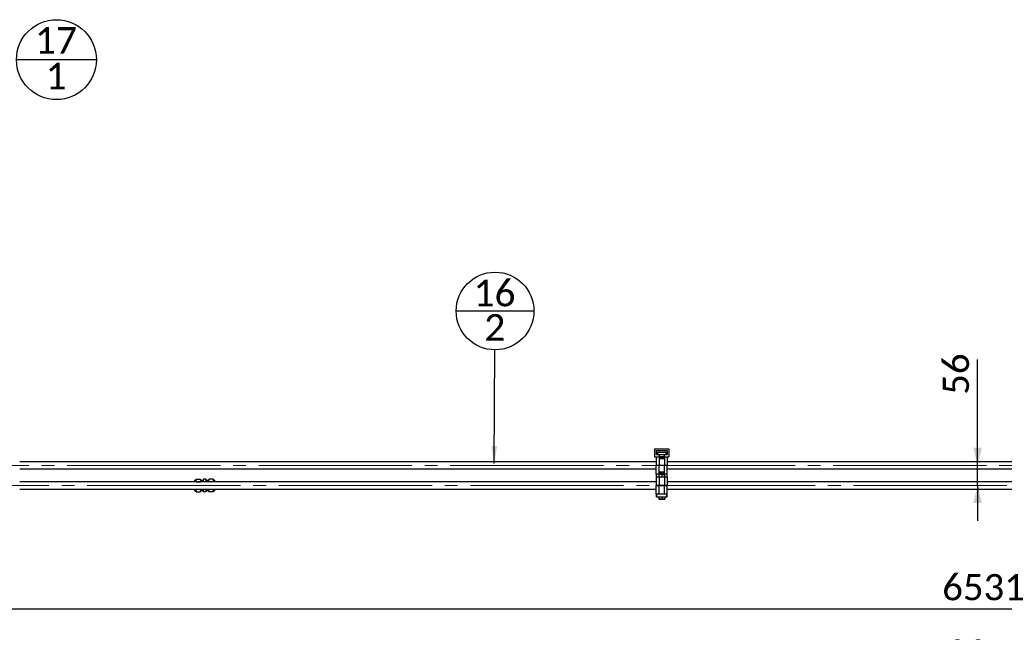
# Paper-space layout 'Sheet1' of a CAD drawing. Header units: millimetres. Extents: x 0 to 23548, y 0 to 16632.
# Tile 98 of 143: x 10314 to 13056, y 3005 to 4711. Entities that reach past the tile are written whole.
import ezdxf

# ---------------------------------------------------------------- set-up
doc = ezdxf.new("R2010")
doc.units = ezdxf.units.MM
doc.linetypes.add('SLD-Mista-longa', pattern=[19.05, 15.24, -1.27, 1.27, -1.27])
doc.linetypes.add('SLD-Sólida', pattern=[0])
doc.layers.add('DETALHAMENTO', color=8, linetype='SLD-Sólida')
doc.styles.add('SLDTEXTSTYLE2', font='CALIBRI.TTF')
doc.styles.get("Standard").update_dxf_attribs({"font": 'CALIBRI.TTF'})
doc.dimstyles.new('SLDDIMSTYLE1', dxfattribs={"dimtxt": 72.8, "dimasz": 49, "dimexe": 0, "dimexo": 0.0625, "dimgap": 18.2, "dimtad": 1, "dimdec": 0, "dimrnd": 1e-09, "dimzin": 12, "dimdsep": 46, "dimtxsty": 'SLDTEXTSTYLE2', "dimsah": 1, "dimcen": 0.09, "dimadec": 0, "dimazin": 3, "dimtfac": 1, "dimtdec": 0, "dimtofl": 0, "dimtmove": 0, "dimatfit": 3, "dimfxl": 0, "dimfrac": 2, "dimtolj": 1, "dimtzin": 12, "dimarcsym": 0})
doc.dimstyles.new('SLDDIMSTYLE2', dxfattribs={"dimtxt": 72.8, "dimasz": 49, "dimexe": 0, "dimexo": 0.0625, "dimgap": 18.2, "dimtad": 1, "dimrnd": 1e-09, "dimzin": 12, "dimdsep": 46, "dimtxsty": 'SLDTEXTSTYLE2', "dimsah": 1, "dimcen": 0.09, "dimadec": 0, "dimazin": 3, "dimtfac": 1, "dimtmove": 0, "dimatfit": 0, "dimfxl": 0, "dimfrac": 2, "dimtolj": 1, "dimtzin": 12, "dimarcsym": 0})
doc.dimstyles.new('SLDDIMSTYLE3', dxfattribs={"dimtxt": 0.18, "dimasz": 49, "dimexe": 0, "dimexo": 0.0625, "dimgap": 0, "dimtad": 0, "dimtih": 1, "dimtoh": 1, "dimdec": 0, "dimrnd": 1e-09, "dimzin": 0, "dimdsep": 46, "dimtxsty": 'Standard', "dimsah": 1, "dimcen": 0.09, "dimadec": 0, "dimazin": 0, "dimtfac": 49, "dimtdec": 0, "dimtofl": 0, "dimtmove": 0, "dimatfit": 3, "dimfxl": 0, "dimfrac": 2, "dimtolj": 1, "dimtzin": 0, "dimarcsym": 0})

# ---------------------------------------------------------------- blocks, each defined once
blk = doc.blocks.new('_D_9')
at = {"layer": 'DETALHAMENTO', "ltscale": 28}
for p, q in [((9716.2, 3482), (9716.2, 3042.2)), ((16246.7, 3482), (16246.7, 3042.2)), ((9716.2, 3070.2), (16246.7, 3070.2))]:
    blk.add_line(p, q, dxfattribs=at)
for points in [[(9716.2, 3070.2), (9765.2, 3058.3), (9765.2, 3082.1)], [(16246.7, 3070.2), (16197.7, 3082.1), (16197.7, 3058.3)]]:
    blk.add_solid(points, dxfattribs=at)
at = {"layer": 'DETALHAMENTO', "ltscale": 28, "insert": (12882.9, 3167.3), "char_height": 72.8, "attachment_point": 1, "style": 'SLDTEXTSTYLE2'}
blk.add_mtext('6531', dxfattribs=at)
blk = doc.blocks.new('_D_10')
at = {"layer": 'DETALHAMENTO', "ltscale": 28}
for p, q in [((9666.2, 3426), (9666.2, 2856.6)), ((16302.7, 3426), (16302.7, 2856.6)), ((9666.2, 2884.6), (16302.7, 2884.6))]:
    blk.add_line(p, q, dxfattribs=at)
for points in [[(9666.2, 2884.6), (9715.2, 2872.7), (9715.2, 2896.5)], [(16302.7, 2884.6), (16253.7, 2896.5), (16253.7, 2872.7)]]:
    blk.add_solid(points, dxfattribs=at)
at = {"layer": 'DETALHAMENTO', "ltscale": 28, "insert": (12885.9, 2981.7), "char_height": 72.8, "attachment_point": 1, "style": 'SLDTEXTSTYLE2'}
blk.add_mtext('6637', dxfattribs=at)
blk = doc.blocks.new('_D_19')
at = {"layer": 'DETALHAMENTO', "ltscale": 28}
for p, q in [((12981.4, 3470), (12981.4, 3765.2)), ((12981.4, 3414), (12981.4, 3470)), ((12981.4, 3414), (12981.4, 3316))]:
    blk.add_line(p, q, dxfattribs=at)
for points in [[(12981.4, 3470), (12993.3, 3519), (12969.5, 3519)], [(12981.4, 3414), (12969.5, 3365), (12993.3, 3365)]]:
    blk.add_solid(points, dxfattribs=at)
at = {"layer": 'DETALHAMENTO', "ltscale": 28, "insert": (12884.4, 3666.7), "char_height": 72.8, "attachment_point": 1, "rotation": 90, "style": 'SLDTEXTSTYLE2'}
blk.add_mtext('56', dxfattribs=at)
blk = doc.blocks.new('SW_NOTE_0_11')
at = {"layer": 'DETALHAMENTO', "color": 0, "ltscale": 28}
blk.add_line((-107.6, 108.2), (108.8, 108.2), dxfattribs=at)
blk.add_circle((0.6, 108.2), 108.2, dxfattribs=at)
at = {"layer": 'DETALHAMENTO', "color": 0, "ltscale": 28, "attachment_point": 2, "style": 'SLDTEXTSTYLE2'}
for s, insert, char_height in [('16', (-0.9, 195.5), 74.08), ('2', (-0.1, 99.4), 74.1)]:
    blk.add_mtext(s, dxfattribs=dict(at, insert=insert, char_height=char_height))
blk = doc.blocks.new('SW_NOTE_0_12')
at = {"layer": 'DETALHAMENTO', "color": 0, "ltscale": 28}
blk.add_line((0, -0.2), (222.5, -0.2), dxfattribs=at)
blk.add_circle((111.3, -0.2), 111.3, dxfattribs=at)
at = {"layer": 'DETALHAMENTO', "color": 0, "ltscale": 28, "attachment_point": 2, "style": 'SLDTEXTSTYLE2'}
for s, insert, char_height in [('17', (109.8, 90.5), 74.08), ('1', (110.5, -9), 74.1)]:
    blk.add_mtext(s, dxfattribs=dict(at, insert=insert, char_height=char_height))

psp = doc.layouts.new('Sheet1')

# ---------------------------------------------------------------- linework, layer by layer
at = {"color": 7, "linetype": 'SLD-Sólida', "lineweight": 25, "ltscale": 28}
for p, q in [((12081.676, 3516.011), (12121.676, 3516.011)), ((12081.676, 3516.011), (12081.676, 3494.011)), ((12086.676, 3499.011), (12086.676, 3511.011)), ((12086.676, 3511.011), (12116.676, 3511.011)), ((12116.676, 3511.011), (12116.676, 3499.011)), ((12121.676, 3516.011), (12121.676, 3494.011)), ((12081.676, 3494.011), (12095.176, 3494.011)), ((12086.426, 3494.011), (12086.426, 3470.311)), ((12095.176, 3499.011), (12086.676, 3499.011)), ((12089.676, 3506.411), (12089.676, 3499.011)), ((12089.676, 3506.411), (12113.676, 3506.411)), ((12094.426, 3494.011), (12094.426, 3470.311)), ((12095.176, 3494.011), (12095.176, 3499.011)), ((12108.176, 3499.011), (12095.176, 3499.011)), ((12108.176, 3494.011), (12095.176, 3494.011)), ((12095.533, 3489.983), (12095.696, 3489.983)), ((12095.71, 3489.707), (12095.533, 3489.983)), ((12095.696, 3489.983), (12095.884, 3489.65)), ((12096.024, 3489.266), (12095.789, 3489.267)), ((12095.796, 3489.385), (12095.813, 3489.384)), ((12095.813, 3489.384), (12095.832, 3489.383)), ((12095.832, 3489.383), (12095.884, 3489.383)), ((12095.884, 3489.618), (12095.851, 3489.618)), ((12095.884, 3489.983), (12096.024, 3489.983)), ((12095.884, 3489.65), (12095.884, 3489.983)), ((12095.884, 3489.383), (12095.884, 3489.618)), ((12096.024, 3489.983), (12096.024, 3489.266)), ((12096.776, 3488.885), (12096.776, 3491.511)), ((12096.776, 3491.511), (12107.776, 3491.511)), ((12107.776, 3488.885), (12096.776, 3488.885)), ((12104.98, 3491.263), (12097.024, 3491.263)), ((12097.024, 3491.263), (12097.024, 3489.133)), ((12097.024, 3489.133), (12104.98, 3489.133)), ((12097.188, 3490.089), (12097.188, 3490.342)), ((12097.188, 3490.342), (12097.985, 3490.342)), ((12098.32, 3490.089), (12097.188, 3490.089)), ((12097.227, 3490.519), (12097.227, 3490.771)), ((12097.227, 3490.771), (12097.985, 3490.771)), ((12097.985, 3490.519), (12097.227, 3490.519)), ((12097.985, 3490.771), (12097.985, 3491.124)), ((12097.985, 3491.124), (12098.32, 3491.124)), ((12097.985, 3490.342), (12097.985, 3490.519)), ((12098.32, 3491.124), (12098.32, 3490.089)), ((12098.418, 3490.342), (12099.215, 3490.342)), ((12098.418, 3490.089), (12098.418, 3490.342)), ((12099.55, 3490.089), (12098.418, 3490.089)), ((12098.457, 3490.771), (12099.215, 3490.771)), ((12098.457, 3490.519), (12098.457, 3490.771)), ((12099.215, 3490.519), (12098.457, 3490.519)), ((12099.215, 3491.124), (12099.55, 3491.124)), ((12099.215, 3490.771), (12099.215, 3491.124)), ((12099.215, 3490.342), (12099.215, 3490.519)), ((12099.55, 3491.124), (12099.55, 3490.089)), ((12099.668, 3490.089), (12099.668, 3490.836)), ((12100.006, 3490.089), (12099.668, 3490.089)), ((12099.988, 3491.156), (12100.704, 3491.156)), ((12100.006, 3490.799), (12100.006, 3490.089)), ((12100.584, 3490.902), (12100.108, 3490.902)), ((12100.687, 3490.089), (12100.687, 3490.799)), ((12101.025, 3490.089), (12100.687, 3490.089)), ((12101.558, 3490.089), (12101.008, 3491.124)), ((12101.008, 3491.124), (12101.369, 3491.124)), ((12101.025, 3490.836), (12101.025, 3490.089)), ((12101.369, 3491.124), (12101.462, 3490.951)), ((12101.462, 3490.951), (12102.143, 3490.951)), ((12102.047, 3490.089), (12101.558, 3490.089)), ((12101.58, 3490.725), (12101.803, 3490.315)), ((12102.025, 3490.725), (12101.58, 3490.725)), ((12101.803, 3490.315), (12102.025, 3490.725)), ((12102.597, 3491.124), (12102.047, 3490.089)), ((12102.143, 3490.951), (12102.236, 3491.124)), ((12102.236, 3491.124), (12102.597, 3491.124)), ((12102.276, 3490.089), (12102.276, 3490.342)), ((12102.276, 3490.342), (12102.735, 3490.342)), ((12103.532, 3490.089), (12102.276, 3490.089)), ((12102.735, 3491.124), (12103.073, 3491.124)), ((12102.735, 3490.342), (12102.735, 3491.124)), ((12103.073, 3491.124), (12103.073, 3490.342)), ((12103.073, 3490.342), (12103.532, 3490.342)), ((12103.532, 3490.342), (12103.532, 3490.089)), ((12103.603, 3490.429), (12103.86, 3490.428)), ((12104.501, 3490.493), (12103.918, 3490.508)), ((12103.925, 3491.158), (12104.544, 3491.158)), ((12104.546, 3490.087), (12103.928, 3490.087)), ((12103.965, 3490.752), (12104.545, 3490.737)), ((12104.499, 3490.889), (12103.97, 3490.889)), ((12103.975, 3490.36), (12104.505, 3490.36)), ((12104.613, 3490.818), (12104.613, 3490.823)), ((12104.868, 3490.818), (12104.613, 3490.818)), ((12104.98, 3489.133), (12104.98, 3491.263)), ((12107.528, 3491.263), (12105.228, 3491.263)), ((12105.228, 3491.263), (12105.228, 3490.322)), ((12105.228, 3490.322), (12105.972, 3490.322)), ((12105.972, 3490.074), (12105.228, 3490.074)), ((12105.228, 3490.074), (12105.228, 3489.826)), ((12105.228, 3489.826), (12105.815, 3489.826)), ((12105.228, 3489.381), (12105.228, 3489.133)), ((12107.281, 3489.381), (12105.228, 3489.381)), ((12105.228, 3489.133), (12107.528, 3489.133)), ((12105.475, 3491.015), (12107.528, 3491.015)), ((12105.475, 3490.57), (12105.475, 3491.015)), ((12105.815, 3490.57), (12105.475, 3490.57)), ((12106.785, 3490.322), (12107.528, 3490.322)), ((12107.528, 3490.074), (12106.785, 3490.074)), ((12107.528, 3490.57), (12106.942, 3490.57)), ((12106.942, 3489.826), (12107.281, 3489.826)), ((12107.281, 3489.826), (12107.281, 3489.381)), ((12107.528, 3491.015), (12107.528, 3491.263)), ((12107.528, 3490.322), (12107.528, 3490.57)), ((12107.528, 3489.133), (12107.528, 3490.074)), ((12107.776, 3491.511), (12107.776, 3488.885)), ((12116.676, 3499.011), (12108.176, 3499.011)), ((12108.176, 3499.011), (12108.176, 3494.011)), ((12108.176, 3494.011), (12121.676, 3494.011)), ((12108.926, 3494.011), (12108.926, 3470.311)), ((12113.676, 3499.011), (12113.676, 3506.411)), ((12116.926, 3494.011), (12116.926, 3470.311)), ((12086.426, 3480.011), (10313.676, 3480.011)), ((10313.676, 3460.011), (12086.426, 3460.011)), ((12086.426, 3470.311), (12094.426, 3470.311)), ((12086.426, 3446.011), (12086.426, 3469.711)), ((12094.426, 3469.711), (12086.426, 3469.711)), ((12094.426, 3470.311), (12108.926, 3470.311)), ((12094.426, 3446.011), (12094.426, 3469.711)), ((12108.926, 3469.711), (12094.426, 3469.711)), ((12096.676, 3470.311), (12096.676, 3469.711)), ((12106.676, 3469.711), (12106.676, 3470.311)), ((12108.926, 3470.311), (12116.926, 3470.311)), ((12108.926, 3446.011), (12108.926, 3469.711)), ((12116.926, 3469.711), (12108.926, 3469.711)), ((13631.926, 3480.011), (12116.926, 3480.011)), ((12116.926, 3446.011), (12116.926, 3469.711)), ((12116.926, 3460.011), (13631.926, 3460.011)), ((10804.033, 3429.011), (10801.408, 3429.011)), ((10801.408, 3424.011), (10801.408, 3429.011)), ((10804.893, 3430.5), (10804.033, 3429.011)), ((10804.033, 3427.656), (10804.033, 3429.011)), ((10804.033, 3424.011), (10804.033, 3427.656)), ((10805.373, 3431.253), (10816.693, 3431.253)), ((10818.033, 3429.011), (10817.173, 3430.5)), ((10818.908, 3429.011), (10818.033, 3429.011)), ((10818.033, 3429.011), (10818.033, 3427.656)), ((10818.033, 3427.656), (10818.033, 3424.011)), ((10818.908, 3424.011), (10818.908, 3429.011)), ((10821.302, 3428.298), (10818.908, 3428.298)), ((10822.058, 3427.543), (10821.302, 3428.298)), ((10821.302, 3424.011), (10821.302, 3428.298)), ((10823.408, 3427.543), (10822.058, 3427.543)), ((10822.058, 3424.011), (10822.058, 3427.543)), ((10824.508, 3429.011), (10823.408, 3429.011)), ((10823.408, 3424.011), (10823.408, 3429.011)), ((10825.368, 3430.5), (10824.508, 3429.011)), ((10824.508, 3429.011), (10824.508, 3427.656)), ((10824.508, 3427.656), (10824.508, 3424.011)), ((10831.968, 3431.253), (10825.848, 3431.253)), ((10833.308, 3429.011), (10832.448, 3430.5)), ((10834.408, 3429.011), (10833.308, 3429.011)), ((10833.308, 3427.656), (10833.308, 3429.011)), ((10833.308, 3424.011), (10833.308, 3427.656)), ((10834.408, 3429.011), (10834.408, 3424.011)), ((10835.758, 3427.543), (10834.408, 3427.543)), ((10836.514, 3428.298), (10835.758, 3427.543)), ((10835.758, 3427.543), (10835.758, 3424.011)), ((10838.908, 3428.298), (10836.514, 3428.298)), ((10836.514, 3428.298), (10836.514, 3424.011)), ((10839.783, 3429.011), (10838.908, 3429.011)), ((10838.908, 3429.011), (10838.908, 3424.011)), ((10840.643, 3430.5), (10839.783, 3429.011)), ((10839.783, 3427.656), (10839.783, 3429.011)), ((10839.783, 3424.011), (10839.783, 3427.656)), ((10852.443, 3431.253), (10841.123, 3431.253)), ((10853.783, 3429.011), (10852.923, 3430.5)), ((10856.408, 3429.011), (10853.783, 3429.011)), ((10853.783, 3429.011), (10853.783, 3427.656)), ((10853.783, 3427.656), (10853.783, 3424.011)), ((10856.408, 3429.011), (10856.408, 3424.011)), ((12086.426, 3446.011), (12086.676, 3446.011)), ((12086.426, 3438.011), (12086.426, 3414.311)), ((12086.676, 3438.011), (12086.426, 3438.011)), ((12086.676, 3438.011), (12086.676, 3446.011)), ((12094.076, 3446.011), (12086.676, 3446.011)), ((12086.676, 3438.011), (12094.076, 3438.011)), ((12094.076, 3438.011), (12094.076, 3446.011)), ((12094.176, 3446.011), (12094.426, 3446.011)), ((12094.176, 3438.011), (12094.176, 3446.011)), ((12094.426, 3438.011), (12094.176, 3438.011)), ((12094.426, 3446.011), (12108.926, 3446.011)), ((12094.426, 3438.011), (12094.426, 3414.311)), ((12094.426, 3438.011), (12108.926, 3438.011)), ((12095.576, 3448.511), (12095.576, 3451.136)), ((12095.576, 3451.136), (12106.576, 3451.136)), ((12106.576, 3448.511), (12095.576, 3448.511)), ((12098.125, 3450.889), (12095.824, 3450.889)), ((12095.824, 3450.889), (12095.824, 3449.947)), ((12095.824, 3449.947), (12096.568, 3449.947)), ((12096.568, 3449.7), (12095.824, 3449.7)), ((12095.824, 3449.7), (12095.824, 3449.452)), ((12095.824, 3449.452), (12096.411, 3449.452)), ((12097.877, 3449.006), (12095.824, 3449.006)), ((12095.824, 3449.006), (12095.824, 3448.759)), ((12095.824, 3448.759), (12098.125, 3448.759)), ((12096.072, 3450.195), (12096.072, 3450.641)), ((12096.072, 3450.641), (12098.125, 3450.641)), ((12096.411, 3450.195), (12096.072, 3450.195)), ((12097.381, 3449.947), (12098.125, 3449.947)), ((12098.125, 3449.7), (12097.381, 3449.7)), ((12098.125, 3450.195), (12097.538, 3450.195)), ((12097.538, 3449.452), (12097.877, 3449.452)), ((12097.877, 3449.452), (12097.877, 3449.006)), ((12098.125, 3450.641), (12098.125, 3450.889)), ((12098.125, 3449.947), (12098.125, 3450.195)), ((12098.125, 3448.759), (12098.125, 3449.7)), ((12106.329, 3450.889), (12098.373, 3450.889)), ((12098.373, 3450.889), (12098.373, 3448.759)), ((12098.373, 3448.759), (12106.329, 3448.759)), ((12098.484, 3449.204), (12098.74, 3449.204)), ((12098.74, 3449.204), (12098.74, 3449.198)), ((12098.806, 3449.934), (12099.425, 3449.934)), ((12099.387, 3449.27), (12098.808, 3449.284)), ((12099.427, 3448.864), (12098.809, 3448.864)), ((12099.377, 3449.662), (12098.848, 3449.662)), ((12098.852, 3449.528), (12099.435, 3449.514)), ((12098.854, 3449.133), (12099.383, 3449.133)), ((12099.75, 3449.593), (12099.492, 3449.593)), ((12099.821, 3449.68), (12099.821, 3449.932)), ((12099.821, 3449.932), (12101.076, 3449.932)), ((12100.279, 3449.68), (12099.821, 3449.68)), ((12100.279, 3448.898), (12100.279, 3449.68)), ((12100.617, 3448.898), (12100.279, 3448.898)), ((12100.617, 3449.68), (12100.617, 3448.898)), ((12101.076, 3449.68), (12100.617, 3449.68)), ((12100.755, 3448.898), (12101.305, 3449.932)), ((12101.116, 3448.898), (12100.755, 3448.898)), ((12101.076, 3449.932), (12101.076, 3449.68)), ((12101.209, 3449.071), (12101.116, 3448.898)), ((12101.89, 3449.071), (12101.209, 3449.071)), ((12101.305, 3449.932), (12101.794, 3449.932)), ((12101.55, 3449.707), (12101.327, 3449.297)), ((12101.327, 3449.297), (12101.772, 3449.297)), ((12101.772, 3449.297), (12101.55, 3449.707)), ((12101.676, 3446.011), (12101.676, 3438.011)), ((12101.794, 3449.932), (12102.344, 3448.898)), ((12101.983, 3448.898), (12101.89, 3449.071)), ((12102.344, 3448.898), (12101.983, 3448.898)), ((12102.328, 3449.186), (12102.328, 3449.932)), ((12102.328, 3449.932), (12102.666, 3449.932)), ((12103.364, 3448.866), (12102.648, 3448.866)), ((12102.666, 3449.932), (12102.666, 3449.222)), ((12102.768, 3449.12), (12103.244, 3449.12)), ((12103.347, 3449.222), (12103.347, 3449.932)), ((12103.347, 3449.932), (12103.684, 3449.932)), ((12103.684, 3449.932), (12103.684, 3449.186)), ((12103.803, 3449.932), (12104.934, 3449.932)), ((12103.803, 3448.898), (12103.803, 3449.932)), ((12104.138, 3448.898), (12103.803, 3448.898)), ((12104.138, 3449.68), (12104.138, 3449.503)), ((12104.934, 3449.68), (12104.138, 3449.68)), ((12104.138, 3449.503), (12104.896, 3449.503)), ((12104.896, 3449.25), (12104.138, 3449.25)), ((12104.138, 3449.25), (12104.138, 3448.898)), ((12104.896, 3449.503), (12104.896, 3449.25)), ((12104.934, 3449.932), (12104.934, 3449.68)), ((12105.033, 3449.932), (12106.164, 3449.932)), ((12105.033, 3448.898), (12105.033, 3449.932)), ((12105.368, 3448.898), (12105.033, 3448.898)), ((12106.164, 3449.68), (12105.368, 3449.68)), ((12105.368, 3449.68), (12105.368, 3449.503)), ((12105.368, 3449.503), (12106.126, 3449.503)), ((12106.126, 3449.25), (12105.368, 3449.25)), ((12105.368, 3449.25), (12105.368, 3448.898)), ((12106.126, 3449.503), (12106.126, 3449.25)), ((12106.164, 3449.932), (12106.164, 3449.68)), ((12106.329, 3448.759), (12106.329, 3450.889)), ((12106.576, 3451.136), (12106.576, 3448.511)), ((12107.328, 3450.039), (12107.328, 3450.755)), ((12107.328, 3450.755), (12107.564, 3450.755)), ((12107.469, 3450.039), (12107.328, 3450.039)), ((12107.469, 3450.638), (12107.469, 3450.404)), ((12107.52, 3450.638), (12107.469, 3450.638)), ((12107.469, 3450.404), (12107.502, 3450.404)), ((12107.656, 3450.039), (12107.469, 3450.371)), ((12107.469, 3450.371), (12107.469, 3450.039)), ((12107.539, 3450.638), (12107.52, 3450.638)), ((12107.557, 3450.637), (12107.539, 3450.638)), ((12107.642, 3450.315), (12107.82, 3450.039)), ((12107.82, 3450.039), (12107.656, 3450.039)), ((12108.926, 3446.011), (12109.276, 3446.011)), ((12108.926, 3438.011), (12108.926, 3414.311)), ((12109.276, 3438.011), (12108.926, 3438.011)), ((12109.176, 3446.011), (12109.176, 3438.011)), ((12109.276, 3438.011), (12109.276, 3446.011)), ((12116.676, 3446.011), (12109.276, 3446.011)), ((12109.276, 3438.011), (12116.676, 3438.011)), ((12116.676, 3438.011), (12116.676, 3446.011)), ((12116.676, 3446.011), (12116.926, 3446.011)), ((12116.926, 3438.011), (12116.676, 3438.011)), ((12116.926, 3438.011), (12116.926, 3414.311)), ((12086.426, 3424.011), (10313.676, 3424.011)), ((10313.676, 3404.011), (12086.426, 3404.011)), ((10801.408, 3399.011), (10801.408, 3404.011)), ((10804.033, 3401.793), (10804.033, 3404.011)), ((10804.033, 3399.011), (10804.033, 3401.793)), ((10805.373, 3424.059), (10816.693, 3424.059)), ((10818.033, 3401.793), (10817.696, 3404.011)), ((10818.033, 3404.011), (10818.033, 3401.793)), ((10818.033, 3401.793), (10818.033, 3399.011)), ((10818.908, 3399.011), (10818.908, 3404.011)), ((10821.302, 3399.723), (10821.302, 3404.011)), ((10821.302, 3399.723), (10822.058, 3400.479)), ((10822.058, 3400.479), (10822.058, 3404.011)), ((10822.058, 3400.479), (10823.408, 3400.479)), ((10823.408, 3399.011), (10823.408, 3404.011)), ((10824.508, 3404.011), (10824.508, 3401.793)), ((10824.508, 3401.793), (10824.508, 3399.011)), ((10831.968, 3424.059), (10825.848, 3424.059)), ((10833.308, 3401.793), (10832.971, 3404.011)), ((10833.308, 3401.793), (10833.308, 3404.011)), ((10833.308, 3399.011), (10833.308, 3401.793)), ((10834.408, 3404.011), (10834.408, 3399.011)), ((10834.408, 3400.479), (10835.758, 3400.479)), ((10835.758, 3404.011), (10835.758, 3400.479)), ((10835.758, 3400.479), (10836.514, 3399.723)), ((10836.514, 3404.011), (10836.514, 3399.723)), ((10838.908, 3404.011), (10838.908, 3399.011)), ((10839.783, 3401.793), (10839.783, 3404.011)), ((10839.783, 3399.011), (10839.783, 3401.793)), ((10852.443, 3424.059), (10841.123, 3424.059)), ((10853.783, 3401.793), (10853.446, 3404.011)), ((10853.783, 3404.011), (10853.783, 3401.793)), ((10853.783, 3401.793), (10853.783, 3399.011)), ((10856.408, 3404.011), (10856.408, 3399.011)), ((12086.426, 3414.311), (12094.426, 3414.311)), ((12086.426, 3390.011), (12086.426, 3413.711)), ((12094.426, 3413.711), (12086.426, 3413.711)), ((12094.426, 3414.311), (12108.926, 3414.311)), ((12094.426, 3390.011), (12094.426, 3413.711)), ((12108.926, 3413.711), (12094.426, 3413.711)), ((12096.676, 3414.311), (12096.676, 3413.711)), ((12106.676, 3413.711), (12106.676, 3414.311)), ((12108.926, 3414.311), (12116.926, 3414.311)), ((12108.926, 3390.011), (12108.926, 3413.711)), ((12116.926, 3413.711), (12108.926, 3413.711)), ((13631.926, 3424.011), (12116.926, 3424.011)), ((12116.926, 3390.011), (12116.926, 3413.711)), ((12116.926, 3404.011), (13631.926, 3404.011)), ((10801.408, 3399.011), (10804.033, 3399.011)), ((10804.033, 3399.011), (10804.893, 3397.521)), ((10805.373, 3396.769), (10804.901, 3397.541)), ((10805.373, 3396.769), (10816.693, 3396.769)), ((10817.127, 3397.542), (10816.693, 3396.769)), ((10817.173, 3397.521), (10818.033, 3399.011)), ((10818.033, 3399.011), (10818.908, 3399.011)), ((10818.908, 3399.723), (10821.302, 3399.723)), ((10823.408, 3399.011), (10824.508, 3399.011)), ((10824.508, 3399.011), (10825.368, 3397.521)), ((10825.848, 3396.769), (10825.376, 3397.541)), ((10831.968, 3396.769), (10825.848, 3396.769)), ((10832.402, 3397.542), (10831.968, 3396.769)), ((10832.448, 3397.521), (10833.308, 3399.011)), ((10833.308, 3399.011), (10834.408, 3399.011)), ((10836.514, 3399.723), (10838.908, 3399.723)), ((10838.908, 3399.011), (10839.783, 3399.011)), ((10839.783, 3399.011), (10840.643, 3397.521)), ((10841.123, 3396.769), (10840.651, 3397.541)), ((10852.443, 3396.769), (10841.123, 3396.769)), ((10852.877, 3397.542), (10852.443, 3396.769)), ((10852.923, 3397.521), (10853.783, 3399.011)), ((10853.783, 3399.011), (10856.408, 3399.011)), ((12086.426, 3390.011), (12086.676, 3390.011)), ((12086.676, 3382.011), (12086.676, 3390.011)), ((12087.776, 3390.011), (12086.676, 3390.011)), ((12086.676, 3382.011), (12087.776, 3382.011)), ((12087.776, 3382.011), (12087.776, 3390.011)), ((12115.576, 3390.011), (12087.776, 3390.011)), ((12087.776, 3382.011), (12115.576, 3382.011)), ((12093.176, 3381.411), (12093.176, 3376.37)), ((12101.676, 3381.411), (12093.176, 3381.411)), ((12093.176, 3375.611), (12097.426, 3375.611)), ((12093.876, 3382.011), (12093.876, 3381.411)), ((12108.926, 3390.011), (12094.426, 3390.011)), ((12097.426, 3375.611), (12105.926, 3375.611)), ((12101.676, 3381.411), (12101.676, 3376.37)), ((12110.176, 3381.411), (12101.676, 3381.411)), ((12105.926, 3375.611), (12110.176, 3375.611)), ((12109.476, 3381.411), (12109.476, 3382.011)), ((12110.176, 3381.411), (12110.176, 3376.37)), ((12115.576, 3382.011), (12115.576, 3390.011)), ((12116.676, 3390.011), (12115.576, 3390.011)), ((12115.576, 3382.011), (12116.676, 3382.011)), ((12116.676, 3382.011), (12116.676, 3390.011)), ((12116.676, 3390.011), (12116.926, 3390.011))]:
    psp.add_line(p, q, dxfattribs=at)
at = {"color": 7, "linetype": 'SLD-Sólida', "lineweight": 25, "ltscale": 784}
for centre, radius in [((12095.812, 3489.615), 0.662), ((12095.812, 3489.615), 0.512), ((12107.541, 3450.406), 0.662), ((12107.541, 3450.406), 0.512)]:
    psp.add_circle(centre, radius, dxfattribs=at)
for centre, radius, start, end in [((12095.746, 3489.481), 0.204, 175.661075, 222.750966), ((12095.758, 3489.499), 0.216, 150.518985, 180.755451), ((12095.75, 3489.503), 0.207, 100.983532, 150.424809), ((12095.754, 3489.486), 0.214, 222.153775, 253.203536), ((12095.845, 3489.494), 0.163, 175.836161, 193.051444), ((12095.786, 3489.502), 0.103, 128.494645, 177.809667), ((12095.766, 3489.475), 0.0814, 192.322868, 243.909766), ((12095.793, 3489.62), 0.354, 253.554685, 269.36923), ((12095.844, 3489.387), 0.231, 88.183198, 121.821737), ((12095.812, 3489.583), 0.199, 245.834587, 265.349774), ((12099.988, 3490.836), 0.32, 90, 180), ((12100.108, 3490.799), 0.102, 90, 180), ((12100.584, 3490.799), 0.103, 0, 90), ((12100.704, 3490.836), 0.32, 0, 90), ((12103.925, 3490.833), 0.325, 90, 268.62108), ((12103.928, 3490.412), 0.325, 177.095722, 270), ((12103.902, 3490.821), 0.0446, 142.085073, 227.7569), ((12103.905, 3490.428), 0.0446, 180, 214.26094), ((12103.938, 3490.79), 0.0926, 109.557092, 140.700819), ((12103.93, 3490.444), 0.0737, 213.70825, 244.845817), ((12103.95, 3490.871), 0.114, 226.452179, 247.580349), ((12103.96, 3490.494), 0.132, 241.904623, 259.117807), ((12103.97, 3490.71), 0.178, 90, 110.609261), ((12103.979, 3490.944), 0.192, 247.837823, 265.825082), ((12103.975, 3490.552), 0.192, 258.01599, 270), ((12104.499, 3490.696), 0.192, 76.130564, 90), ((12104.495, 3490.273), 0.22, 80.244083, 88.62108), ((12104.505, 3490.538), 0.178, 270, 285.51368), ((12104.502, 3490.329), 0.165, 65.270004, 79.33327), ((12104.544, 3490.833), 0.325, 357.442354, 90), ((12104.513, 3490.755), 0.132, 56.130393, 76.130564), ((12104.546, 3490.412), 0.325, 270, 90.240334), ((12104.525, 3490.477), 0.114, 284.212364, 308.840416), ((12104.532, 3490.394), 0.0926, 41.394865, 65.270004), ((12104.549, 3490.808), 0.0685, 30.380403, 55.863842), ((12104.569, 3490.424), 0.0446, 306.983378, 359.621535), ((12104.569, 3490.425), 0.0446, 358.101265, 42.703226), ((12104.568, 3490.822), 0.0446, 2.077762, 27.747825), ((12106.378, 3490.198), 0.675, 33.403735, 146.596265), ((12106.378, 3490.198), 0.675, 213.408819, 326.591181), ((12106.378, 3490.198), 0.425, 16.944991, 163.055009), ((12106.378, 3490.198), 0.425, 196.944991, 343.055009), ((12096.974, 3449.824), 0.675, 33.408819, 146.591181), ((12096.974, 3449.824), 0.675, 213.403735, 326.596265), ((12096.974, 3449.824), 0.425, 16.944991, 163.055009), ((12096.974, 3449.824), 0.425, 196.944991, 343.055009), ((12098.806, 3449.609), 0.325, 90, 270.240334), ((12098.809, 3449.189), 0.325, 177.442354, 270), ((12098.783, 3449.598), 0.0446, 126.983378, 179.621535), ((12098.783, 3449.597), 0.0446, 178.101265, 222.703226), ((12098.784, 3449.2), 0.0446, 182.077762, 207.747825), ((12098.804, 3449.214), 0.0685, 210.380403, 235.863842), ((12098.82, 3449.628), 0.0926, 221.394865, 245.270004), ((12098.828, 3449.545), 0.114, 104.212364, 128.840416), ((12098.839, 3449.267), 0.132, 236.130393, 256.130564), ((12098.85, 3449.693), 0.165, 245.270004, 259.33327), ((12098.848, 3449.483), 0.178, 90, 105.51368), ((12098.854, 3449.325), 0.192, 256.130564, 270), ((12098.857, 3449.748), 0.22, 260.244083, 268.62108), ((12099.377, 3449.469), 0.192, 78.01599, 90), ((12099.383, 3449.311), 0.178, 270, 290.609261), ((12099.373, 3449.078), 0.192, 67.837823, 85.825082), ((12099.392, 3449.528), 0.132, 61.904623, 79.117807), ((12099.425, 3449.609), 0.325, 357.095722, 90), ((12099.427, 3449.189), 0.325, 270, 88.62108), ((12099.414, 3449.232), 0.0926, 289.557092, 320.700819), ((12099.402, 3449.151), 0.114, 46.452179, 67.580349), ((12099.423, 3449.577), 0.0737, 33.70825, 64.845817), ((12099.451, 3449.2), 0.0446, 322.085073, 47.7569), ((12099.447, 3449.593), 0.0446, 0, 34.26094), ((12102.648, 3449.186), 0.32, 180, 270), ((12102.768, 3449.222), 0.103, 180, 270), ((12103.244, 3449.222), 0.103, 270, 0), ((12103.364, 3449.186), 0.32, 270, 0), ((12107.509, 3450.635), 0.231, 268.183198, 301.821737), ((12107.541, 3450.439), 0.199, 65.834587, 85.349774), ((12107.56, 3450.401), 0.354, 73.554685, 89.36923), ((12107.586, 3450.547), 0.0814, 12.322868, 63.909766), ((12107.567, 3450.519), 0.103, 308.494645, 357.809667), ((12107.603, 3450.518), 0.207, 280.983532, 330.424809), ((12107.598, 3450.536), 0.214, 42.153775, 73.203536), ((12107.507, 3450.527), 0.163, 355.836161, 13.051444), ((12107.607, 3450.541), 0.204, 355.661075, 42.750966), ((12107.594, 3450.522), 0.216, 330.518985, 0.755451)]:
    psp.add_arc(centre, radius, start, end, dxfattribs=at)
at = {"color": 7, "linetype": 'SLD-Sólida', "lineweight": 25, "ltscale": 28}
for points, knots in [([(10805.373, 3431.253), (10805.142, 3430.897), (10804.699, 3430.213), (10804.168, 3429.013), (10804.084, 3428.165), (10804.033, 3427.656)], [0, 0, 0, 0, 0.30307373, 0.58211286, 1, 1, 1, 1]), ([(10804.033, 3427.656), (10804.112, 3427.003), (10804.26, 3425.785), (10805.02, 3424.606), (10805.373, 3424.059)], [0, 0, 0, 0, 0.53525105, 1, 1, 1, 1]), ([(10818.033, 3427.656), (10817.954, 3428.308), (10817.807, 3429.527), (10817.047, 3430.705), (10816.693, 3431.253)], [0, 0, 0, 0, 0.53525105, 1, 1, 1, 1]), ([(10816.693, 3424.059), (10816.924, 3424.415), (10817.367, 3425.099), (10817.898, 3426.299), (10817.982, 3427.147), (10818.033, 3427.656)], [0, 0, 0, 0, 0.303073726, 0.58211286, 1, 1, 1, 1]), ([(10825.848, 3431.253), (10825.617, 3430.897), (10825.174, 3430.213), (10824.643, 3429.013), (10824.559, 3428.165), (10824.508, 3427.656)], [0, 0, 0, 0, 0.30307373, 0.58211286, 1, 1, 1, 1]), ([(10824.508, 3427.656), (10824.587, 3427.003), (10824.735, 3425.785), (10825.495, 3424.606), (10825.848, 3424.059)], [0, 0, 0, 0, 0.53525105, 1, 1, 1, 1]), ([(10833.308, 3427.656), (10833.229, 3428.308), (10833.082, 3429.527), (10832.322, 3430.705), (10831.968, 3431.253)], [0, 0, 0, 0, 0.53525105, 1, 1, 1, 1]), ([(10831.968, 3424.059), (10832.199, 3424.415), (10832.642, 3425.099), (10833.173, 3426.299), (10833.257, 3427.147), (10833.308, 3427.656)], [0, 0, 0, 0, 0.30307373, 0.58211286, 1, 1, 1, 1]), ([(10841.123, 3431.253), (10840.892, 3430.897), (10840.449, 3430.213), (10839.918, 3429.013), (10839.834, 3428.165), (10839.783, 3427.656)], [0, 0, 0, 0, 0.30307373, 0.58211286, 1, 1, 1, 1]), ([(10839.783, 3427.656), (10839.862, 3427.003), (10840.01, 3425.785), (10840.77, 3424.606), (10841.123, 3424.059)], [0, 0, 0, 0, 0.53525105, 1, 1, 1, 1]), ([(10853.783, 3427.656), (10853.704, 3428.308), (10853.557, 3429.527), (10852.797, 3430.705), (10852.443, 3431.253)], [0, 0, 0, 0, 0.53525105, 1, 1, 1, 1]), ([(10852.443, 3424.059), (10852.674, 3424.415), (10853.117, 3425.099), (10853.648, 3426.299), (10853.732, 3427.147), (10853.783, 3427.656)], [0, 0, 0, 0, 0.30307373, 0.58211286, 1, 1, 1, 1]), ([(10804.316, 3404.011), (10804.306, 3403.98), (10804.08, 3403.25), (10804.056, 3402.506), (10804.033, 3401.793)], [0, 0, 0, 0, 0.0421837, 1, 1, 1, 1]), ([(10804.033, 3401.793), (10804.112, 3400.882), (10804.26, 3399.179), (10805.02, 3397.534), (10805.373, 3396.769)], [0, 0, 0, 0, 0.535251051, 1, 1, 1, 1]), ([(10816.693, 3396.769), (10816.924, 3397.266), (10817.367, 3398.222), (10817.898, 3399.897), (10817.982, 3401.082), (10818.033, 3401.793)], [0, 0, 0, 0, 0.30307373, 0.58211286, 1, 1, 1, 1]), ([(10824.791, 3404.011), (10824.781, 3403.98), (10824.555, 3403.25), (10824.531, 3402.506), (10824.508, 3401.793)], [0, 0, 0, 0, 0.0421837, 1, 1, 1, 1]), ([(10824.508, 3401.793), (10824.587, 3400.882), (10824.735, 3399.179), (10825.495, 3397.534), (10825.848, 3396.769)], [0, 0, 0, 0, 0.53525105, 1, 1, 1, 1]), ([(10831.968, 3396.769), (10832.199, 3397.266), (10832.642, 3398.222), (10833.173, 3399.897), (10833.257, 3401.082), (10833.308, 3401.793)], [0, 0, 0, 0, 0.30307373, 0.58211286, 1, 1, 1, 1]), ([(10840.066, 3404.011), (10840.056, 3403.98), (10839.83, 3403.25), (10839.806, 3402.506), (10839.783, 3401.793)], [0, 0, 0, 0, 0.0421837, 1, 1, 1, 1]), ([(10839.783, 3401.793), (10839.862, 3400.882), (10840.01, 3399.179), (10840.77, 3397.534), (10841.123, 3396.769)], [0, 0, 0, 0, 0.53525105, 1, 1, 1, 1]), ([(10852.443, 3396.769), (10852.674, 3397.266), (10853.117, 3398.222), (10853.648, 3399.897), (10853.732, 3401.082), (10853.783, 3401.793)], [0, 0, 0, 0, 0.30307373, 0.58211286, 1, 1, 1, 1]), ([(12097.426, 3375.611), (12096.655, 3375.656), (12095.215, 3375.739), (12093.823, 3376.17), (12093.176, 3376.37)], [0, 0, 0, 0, 0.53525967, 1, 1, 1, 1]), ([(12093.176, 3376.37), (12093.176, 3376.125), (12093.176, 3375.704), (12093.176, 3375.638), (12093.176, 3375.611)], [0, 0, 0, 0, 0.58194396, 1, 1, 1, 1]), ([(12101.676, 3376.37), (12100.864, 3376.125), (12099.468, 3375.704), (12098.028, 3375.638), (12097.426, 3375.611)], [0, 0, 0, 0, 0.58194396, 1, 1, 1, 1]), ([(12105.926, 3375.611), (12105.155, 3375.656), (12103.715, 3375.739), (12102.323, 3376.17), (12101.676, 3376.37)], [0, 0, 0, 0, 0.53525967, 1, 1, 1, 1]), ([(12110.176, 3376.37), (12109.364, 3376.125), (12107.968, 3375.704), (12106.528, 3375.638), (12105.926, 3375.611)], [0, 0, 0, 0, 0.58194396, 1, 1, 1, 1]), ([(12110.176, 3375.611), (12110.176, 3375.656), (12110.176, 3375.739), (12110.176, 3376.17), (12110.176, 3376.37)], [0, 0, 0, 0, 0.53525967, 1, 1, 1, 1])]:
    psp.add_open_spline(points, degree=3, knots=knots, dxfattribs=at)
at = {"layer": 'DETALHAMENTO', "linetype": 'SLD-Mista-longa', "lineweight": 18, "ltscale": 28}
for p, q in [((16206.676, 3470.011), (9756.176, 3470.011)), ((16262.676, 3414.011), (9706.176, 3414.011))]:
    psp.add_line(p, q, dxfattribs=at)

# ---------------------------------------------------------------- block references
at = {"layer": 'DETALHAMENTO', "ltscale": 28}
for name, p in [('SW_NOTE_0_12', (10304.676, 4600.183)), ('SW_NOTE_0_11', (11636.902, 3791.779))]:
    psp.add_blockref(name, p, dxfattribs=at)

# ---------------------------------------------------------------- dimensions: what is measured, and where the dimension line sits
for base, p1, p2, angle, dimstyle, picture, middle in [((12981.426, 3470.011), (9706.176, 3414.011), (9756.176, 3470.011), 90, 'SLDDIMSTYLE2', '_D_19', (12981.426, 3715.917)), ((16246.676242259, 3070.184493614), (9716.176242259, 3510.010817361), (16246.676242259, 3510.010817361), 0, 'SLDDIMSTYLE1', '_D_9', (12981.426242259, 3070.184493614)), ((16302.676242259, 2884.588854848), (9666.176242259, 3454.010817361), (16302.676242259, 3454.010817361), 0, 'SLDDIMSTYLE1', '_D_10', (12984.426242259, 2884.588854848))]:
    dim = psp.add_linear_dim(base=base, p1=p1, p2=p2, angle=angle, dimstyle=dimstyle, dxfattribs=at)
    dim.commit()
    dim.dimension.update_dxf_attribs({"geometry": picture, "text_midpoint": middle, "dimtype": 160})

# ---------------------------------------------------------------- leaders
psp.add_leader([(11635.151, 3475.172), (11636.902, 3791.779)], dimstyle='SLDDIMSTYLE3', dxfattribs=at)

doc.saveas('drawing.dxf')
